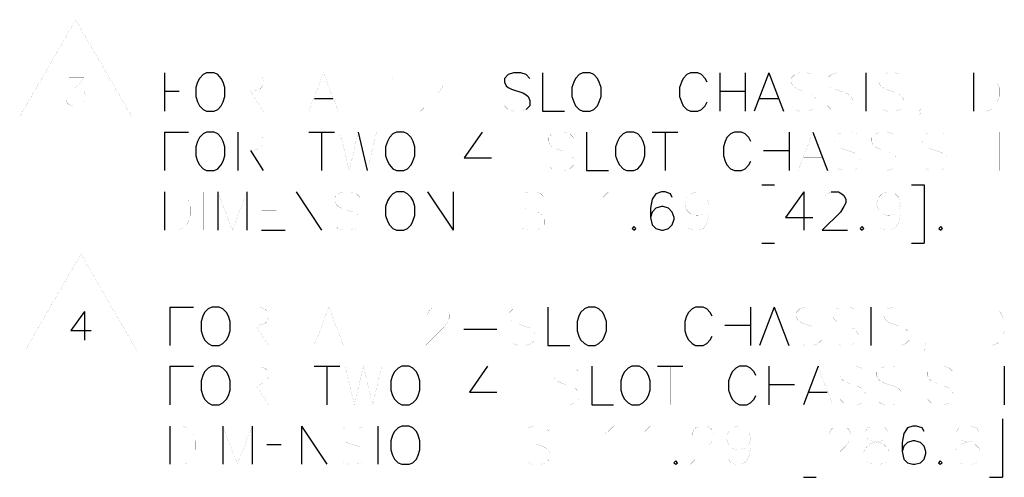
# Model space of a CAD drawing. Extents: x -5.2 to 5.2, y -3.8 to 3.8.
# Tile 1 of 9: x -5.2 to -3.6, y -3.8 to -3. Entities that reach past the tile are written whole.
import ezdxf

# ---------------------------------------------------------------- set-up
doc = ezdxf.new("R2010")
doc.units = 0

msp = doc.modelspace()

# ---------------------------------------------------------------- linework, layer by layer
at = {"layer": 'LAYER_1'}
for p, q in [((-4.99835, -3.11806), (-4.99835, -3.18342)), ((-4.05584, -3.11806), (-4.05584, -3.18342)), ((-4.01254, -3.11806), (-4.01254, -3.18342)), ((-3.97237, -3.11806), (-3.99718, -3.18342)), ((-3.97237, -3.11806), (-3.94758, -3.18342)), ((-3.80781, -3.11806), (-3.80781, -3.18342)), ((-3.62514, -3.11806), (-3.62514, -3.18342)), ((-4.99835, -3.14916), (-4.97354, -3.14916)), ((-4.05584, -3.14916), (-4.01254, -3.14916)), ((-4.74403, -3.16178), (-4.71291, -3.16178)), ((-3.98773, -3.16178), (-3.95663, -3.16178)), ((-4.99835, -3.21887), (-4.95778, -3.21887)), ((-4.99835, -3.21887), (-4.99835, -3.28421)), ((-4.87433, -3.21887), (-4.87433, -3.28421)), ((-4.75346, -3.21887), (-4.70976, -3.21887)), ((-4.73182, -3.21887), (-4.73182, -3.28421)), ((-4.6696, -3.21887), (-4.65426, -3.28421)), ((-4.1704, -3.21887), (-4.1271, -3.21887)), ((-4.14874, -3.21887), (-4.14874, -3.28421)), ((-3.93812, -3.21887), (-3.93812, -3.28421)), ((-3.89797, -3.21887), (-3.87316, -3.28421)), ((-4.85267, -3.24995), (-4.83102, -3.28421)), ((-3.98142, -3.24995), (-3.93812, -3.24995)), ((-3.98458, -3.30822), (-3.96292, -3.30822)), ((-3.73026, -3.30822), (-3.7086, -3.30822)), ((-3.7086, -3.30822), (-3.7086, -3.40742)), ((-4.99835, -3.32043), (-4.99835, -3.38538)), ((-4.90819, -3.32043), (-4.90819, -3.38538)), ((-4.85858, -3.32043), (-4.85858, -3.38538)), ((-4.77512, -3.32043), (-4.73182, -3.38538)), ((-4.5519, -3.32043), (-4.50859, -3.38538)), ((-4.50859, -3.32043), (-4.50859, -3.38538)), ((-3.91332, -3.32043), (-3.91332, -3.38538)), ((-4.83377, -3.38538), (-4.79362, -3.38538)), ((-3.98458, -3.40742), (-3.96292, -3.40742)), ((-3.73026, -3.40742), (-3.7086, -3.40742)), ((-5.13456, -3.52358), (-5.13456, -3.57239)), ((-4.98929, -3.51609), (-4.94913, -3.51609)), ((-4.98929, -3.51609), (-4.98929, -3.58144)), ((-4.00348, -3.51609), (-4.00348, -3.58144)), ((-3.96332, -3.51609), (-3.98812, -3.58144)), ((-3.96332, -3.51609), (-3.93852, -3.58144)), ((-3.79915, -3.51609), (-3.79915, -3.58144)), ((-4.49049, -3.5535), (-4.43458, -3.5535)), ((-4.04717, -3.54719), (-4.00348, -3.54719)), ((-4.98929, -3.61688), (-4.94913, -3.61688)), ((-4.98929, -3.61688), (-4.98929, -3.68223)), ((-4.74441, -3.61688), (-4.7011, -3.61688)), ((-4.72276, -3.61688), (-4.72276, -3.68223)), ((-4.16174, -3.61688), (-4.11844, -3.61688)), ((-3.97277, -3.61688), (-3.97277, -3.68223)), ((-3.88891, -3.61688), (-3.91372, -3.68223)), ((-3.57277, -3.61688), (-3.57277, -3.68223)), ((-3.97277, -3.64798), (-3.92906, -3.64798)), ((-3.90428, -3.66058), (-3.87356, -3.66058)), ((-3.57593, -3.70625), (-3.57593, -3.80545)), ((-4.98929, -3.71846), (-4.98929, -3.78341)), ((-4.89952, -3.71846), (-4.89952, -3.78341)), ((-4.84993, -3.71846), (-4.84993, -3.78341)), ((-4.76607, -3.71846), (-4.72276, -3.78341)), ((-4.76607, -3.71846), (-4.76607, -3.78341)), ((-4.63615, -3.71846), (-4.63615, -3.78341)), ((-4.82512, -3.74956), (-4.80031, -3.74956)), ((-3.91372, -3.80545), (-3.89206, -3.80545)), ((-3.59758, -3.80545), (-3.57593, -3.80545))]:
    msp.add_line(p, q, dxfattribs=at)
at = {"layer": 'LAYER_1', "const_width": 0.0001}
for points in [[(-5.14952, -3.02792), (-5.2444, -3.19248), (-5.05425, -3.19248)], [(-5.14047, -3.42594), (-5.23575, -3.5905), (-5.04559, -3.5905)], [(-4.00348, -3.74011), (-4.00663, -3.74956), (-4.01293, -3.75587), (-4.02237, -3.75861), (-4.02552, -3.75861), (-4.03458, -3.75587), (-4.04089, -3.74956), (-4.04402, -3.74011), (-4.04402, -3.73696), (-4.04089, -3.7279), (-4.03458, -3.72161), (-4.02552, -3.71846), (-4.02237, -3.71846), (-4.01293, -3.72161), (-4.00663, -3.7279)], [(-3.79599, -3.71846), (-3.80505, -3.72161), (-3.80821, -3.7279), (-3.80821, -3.7338), (-3.80505, -3.74011), (-3.79915, -3.74327), (-3.78655, -3.7464), (-3.77749, -3.74956), (-3.77121, -3.75587), (-3.76805, -3.76177), (-3.76805, -3.77121), (-3.77121, -3.77751), (-3.77434, -3.78065), (-3.7834, -3.78341), (-3.79599, -3.78341), (-3.80505, -3.78066), (-3.80821, -3.77751), (-3.81135, -3.77121), (-3.81135, -3.76177), (-3.80821, -3.75587), (-3.8023, -3.74956), (-3.79285, -3.7464), (-3.78026, -3.74327), (-3.77434, -3.74011), (-3.77121, -3.7338), (-3.77121, -3.7279), (-3.77434, -3.72161), (-3.7834, -3.71846)], [(-3.64088, -3.71846), (-3.65033, -3.72161), (-3.65348, -3.7279), (-3.65348, -3.7338), (-3.65033, -3.74011), (-3.64404, -3.74327), (-3.63183, -3.7464), (-3.62238, -3.74956), (-3.61608, -3.75587), (-3.61294, -3.76177), (-3.61293, -3.77121), (-3.61608, -3.77751), (-3.61923, -3.78065), (-3.62868, -3.78341), (-3.64088, -3.78341), (-3.65033, -3.78066), (-3.65348, -3.77751), (-3.65664, -3.77121), (-3.65664, -3.76177), (-3.65348, -3.75587), (-3.64719, -3.74956), (-3.63773, -3.7464), (-3.62554, -3.74327), (-3.61923, -3.74011), (-3.61608, -3.7338), (-3.61608, -3.7279), (-3.61923, -3.72161), (-3.62868, -3.71846)]]:
    msp.add_lwpolyline(points, close=True, dxfattribs=at)
for points in [[(-5.16094, -3.12555), (-5.13535, -3.12555), (-5.14952, -3.14405), (-5.14244, -3.14405), (-5.13772, -3.14641), (-5.13534, -3.14878), (-5.13298, -3.15586), (-5.13298, -3.1606), (-5.13534, -3.16727), (-5.14008, -3.17202), (-5.14716, -3.17438), (-5.15386, -3.17438), (-5.16094, -3.17202), (-5.1633, -3.16966), (-5.16566, -3.16491)], [(-4.99835, -3.11806), (-4.95778, -3.11806)], [(-4.87433, -3.11806), (-4.84639, -3.11806), (-4.83693, -3.12122), (-4.83377, -3.12437), (-4.83102, -3.13066), (-4.83102, -3.13697), (-4.83377, -3.14287), (-4.83693, -3.14603), (-4.84639, -3.14916), (-4.87433, -3.14916)], [(-4.87433, -3.11806), (-4.87433, -3.18342)], [(-4.72866, -3.11806), (-4.75346, -3.18342)], [(-4.72866, -3.11806), (-4.70386, -3.18342)], [(-4.61685, -3.13066), (-4.61095, -3.12752), (-4.6015, -3.11806), (-4.6015, -3.18342)], [(-4.56134, -3.13382), (-4.56134, -3.13066), (-4.55819, -3.12437), (-4.55503, -3.12122), (-4.54875, -3.11806), (-4.53654, -3.11806), (-4.53025, -3.12122), (-4.52709, -3.12437), (-4.52394, -3.13066), (-4.52394, -3.13697), (-4.52709, -3.14287), (-4.53339, -3.15232), (-4.56409, -3.18342), (-4.52079, -3.18342)], [(-4.24481, -3.11806), (-4.20151, -3.11806)], [(-4.22316, -3.11806), (-4.22316, -3.18342)], [(-3.89166, -3.12752), (-3.89797, -3.12122), (-3.90702, -3.11806), (-3.91962, -3.11806), (-3.92868, -3.12122), (-3.93498, -3.12753), (-3.93498, -3.13382), (-3.93183, -3.14013), (-3.92868, -3.14287), (-3.92278, -3.14603), (-3.90387, -3.15232), (-3.89797, -3.15547), (-3.89482, -3.15863), (-3.89166, -3.16491), (-3.89166, -3.17397), (-3.89797, -3.18028), (-3.90702, -3.18342), (-3.91962, -3.18342), (-3.92868, -3.18028), (-3.93498, -3.17397)], [(-3.82947, -3.12752), (-3.83576, -3.12122), (-3.84521, -3.11806), (-3.85741, -3.11806), (-3.86687, -3.12122), (-3.87316, -3.12753), (-3.87316, -3.13382), (-3.87001, -3.14013), (-3.86687, -3.14287), (-3.86056, -3.14603), (-3.84206, -3.15232), (-3.83576, -3.15547), (-3.83262, -3.15863), (-3.82947, -3.16491), (-3.82947, -3.17397), (-3.83576, -3.18028), (-3.84521, -3.18342), (-3.85741, -3.18342), (-3.86687, -3.18028), (-3.87316, -3.17397)], [(-3.74286, -3.12752), (-3.74915, -3.12122), (-3.75821, -3.11806), (-3.7708, -3.11806), (-3.77986, -3.12122), (-3.78616, -3.12753), (-3.78616, -3.13382), (-3.78301, -3.14013), (-3.77986, -3.14287), (-3.77395, -3.14603), (-3.75505, -3.15232), (-3.74915, -3.15547), (-3.74599, -3.15863), (-3.74286, -3.16491), (-3.74286, -3.17397), (-3.74915, -3.18028), (-3.75821, -3.18342), (-3.7708, -3.18342), (-3.77986, -3.18028), (-3.78616, -3.17397)], [(-3.62514, -3.11806), (-3.60348, -3.11806), (-3.59403, -3.12122), (-3.58773, -3.12753), (-3.5846, -3.13382), (-3.58144, -3.14287), (-3.58144, -3.15863), (-3.5846, -3.16768), (-3.58773, -3.17397), (-3.59403, -3.18028), (-3.60348, -3.18342), (-3.62514, -3.18342)], [(-4.85267, -3.14916), (-4.83102, -3.18342)], [(-4.49913, -3.15547), (-4.44323, -3.15547)], [(-4.38458, -3.18028), (-4.39364, -3.18342), (-4.40623, -3.18342), (-4.41529, -3.18028), (-4.42158, -3.17397)], [(-3.7149, -3.18028), (-3.71805, -3.18342), (-3.7212, -3.18028), (-3.71805, -3.17712), (-3.7149, -3.18028), (-3.7149, -3.18657), (-3.71805, -3.19248), (-3.7212, -3.19562)], [(-4.87433, -3.21887), (-4.84639, -3.21887), (-4.83693, -3.222), (-4.83377, -3.22514), (-4.83102, -3.23145), (-4.83102, -3.23775), (-4.83377, -3.24366), (-4.83693, -3.24681), (-4.84639, -3.24995), (-4.87433, -3.24995)], [(-4.70072, -3.21887), (-4.68497, -3.28421)], [(-4.6696, -3.21887), (-4.68497, -3.28421)], [(-4.63851, -3.21887), (-4.65426, -3.28421)], [(-4.45898, -3.21887), (-4.45898, -3.28421)], [(-4.30387, -3.22831), (-4.31016, -3.222), (-4.31922, -3.21887), (-4.33181, -3.21887), (-4.34127, -3.222), (-4.34717, -3.22831), (-4.34717, -3.23461), (-4.34402, -3.24051), (-4.34127, -3.24366), (-4.33497, -3.24681), (-4.31647, -3.25311), (-4.31016, -3.25626), (-4.30701, -3.25941), (-4.30387, -3.26532), (-4.30387, -3.27476), (-4.31016, -3.28105), (-4.31922, -3.28421), (-4.33181, -3.28421), (-4.34127, -3.28105), (-4.34717, -3.27476)], [(-3.98142, -3.21887), (-3.98142, -3.28421)], [(-3.89797, -3.21887), (-3.92278, -3.28421)], [(-3.81726, -3.22831), (-3.82357, -3.222), (-3.83262, -3.21887), (-3.84521, -3.21887), (-3.85427, -3.222), (-3.86056, -3.22831), (-3.86056, -3.23461), (-3.85741, -3.24051), (-3.85427, -3.24366), (-3.84835, -3.24681), (-3.82947, -3.25311), (-3.82357, -3.25626), (-3.82041, -3.25941), (-3.81726, -3.26532), (-3.81726, -3.27476), (-3.82357, -3.28105), (-3.83262, -3.28421), (-3.84521, -3.28421), (-3.85427, -3.28105), (-3.86056, -3.27476)], [(-3.75505, -3.22831), (-3.76136, -3.222), (-3.7708, -3.21887), (-3.78301, -3.21887), (-3.79245, -3.222), (-3.79876, -3.22831), (-3.79876, -3.23461), (-3.79561, -3.24051), (-3.79245, -3.24366), (-3.78616, -3.24681), (-3.76765, -3.25311), (-3.76136, -3.25626), (-3.75821, -3.25941), (-3.75505, -3.26532), (-3.75505, -3.27476), (-3.76136, -3.28105), (-3.7708, -3.28421), (-3.78301, -3.28421), (-3.79245, -3.28105), (-3.79876, -3.27476)], [(-3.7334, -3.21887), (-3.7334, -3.28421)], [(-3.66844, -3.22831), (-3.67474, -3.222), (-3.6838, -3.21887), (-3.6964, -3.21887), (-3.70545, -3.222), (-3.71174, -3.22831), (-3.71174, -3.23461), (-3.7086, -3.24051), (-3.70545, -3.24366), (-3.69955, -3.24681), (-3.68065, -3.25311), (-3.67474, -3.25626), (-3.67159, -3.25941), (-3.66844, -3.26532), (-3.66844, -3.27476), (-3.67474, -3.28105), (-3.6838, -3.28421), (-3.6964, -3.28421), (-3.70545, -3.28105), (-3.71174, -3.27476)], [(-3.58144, -3.21887), (-3.58144, -3.28421)], [(-4.99835, -3.24995), (-4.97354, -3.24995)], [(-4.42473, -3.25626), (-4.36883, -3.25626)], [(-3.91332, -3.26255), (-3.88222, -3.26255)], [(-3.98458, -3.30822), (-3.98458, -3.40742)], [(-4.99835, -3.32043), (-4.97669, -3.32043), (-4.96724, -3.32359), (-4.96094, -3.32987), (-4.95778, -3.33579), (-4.95504, -3.34523), (-4.95504, -3.36059), (-4.95778, -3.37004), (-4.96094, -3.37634), (-4.96724, -3.38264), (-4.97669, -3.38538), (-4.99835, -3.38538)], [(-4.933, -3.32043), (-4.933, -3.38538)], [(-4.90819, -3.32043), (-4.88338, -3.38538)], [(-4.85858, -3.32043), (-4.88338, -3.38538)], [(-4.83377, -3.32043), (-4.79362, -3.32043)], [(-4.83377, -3.32043), (-4.83377, -3.38538)], [(-4.77512, -3.32043), (-4.77512, -3.38538)], [(-4.73182, -3.32043), (-4.73182, -3.38538)], [(-4.66646, -3.32987), (-4.67276, -3.32359), (-4.6822, -3.32043), (-4.69441, -3.32043), (-4.70386, -3.32359), (-4.70976, -3.32987), (-4.70976, -3.33579), (-4.70701, -3.34209), (-4.70386, -3.34523), (-4.69756, -3.34838), (-4.67905, -3.35467), (-4.67276, -3.35784), (-4.6696, -3.36059), (-4.66646, -3.36688), (-4.66646, -3.37634), (-4.67276, -3.38264), (-4.6822, -3.38538), (-4.69441, -3.38538), (-4.70386, -3.38264), (-4.70976, -3.37634)], [(-4.6448, -3.32043), (-4.6448, -3.38538)], [(-4.5519, -3.32043), (-4.5519, -3.38538)], [(-4.41842, -3.32043), (-4.41842, -3.38538)], [(-4.35347, -3.32987), (-4.35977, -3.32359), (-4.36883, -3.32043), (-4.38142, -3.32043), (-4.39048, -3.32359), (-4.39678, -3.32987), (-4.39678, -3.33579), (-4.39364, -3.34209), (-4.39048, -3.34523), (-4.38458, -3.34838), (-4.36567, -3.35467), (-4.35977, -3.35784), (-4.35662, -3.36059), (-4.35347, -3.36688), (-4.35347, -3.37634), (-4.35977, -3.38264), (-4.36883, -3.38538), (-4.38142, -3.38538), (-4.39048, -3.38264), (-4.39678, -3.37634)], [(-4.26057, -3.33303), (-4.25426, -3.32987), (-4.24481, -3.32043), (-4.24481, -3.38538)], [(-4.07434, -3.34209), (-4.07749, -3.35153), (-4.08379, -3.35784), (-4.09325, -3.36059), (-4.096, -3.36059), (-4.10544, -3.35784), (-4.11174, -3.35153), (-4.1149, -3.34209), (-4.1149, -3.33893), (-4.11174, -3.32987), (-4.10544, -3.32359), (-4.096, -3.32043), (-4.09325, -3.32043), (-4.08379, -3.32359), (-4.07749, -3.32987), (-4.07434, -3.34209), (-4.07434, -3.35784), (-4.07749, -3.37317), (-4.08379, -3.38264), (-4.09325, -3.38538), (-4.09915, -3.38538), (-4.1086, -3.38264), (-4.11174, -3.37634)], [(-3.87906, -3.33579), (-3.87906, -3.33303), (-3.87593, -3.32673), (-3.87316, -3.32359), (-3.86687, -3.32043)], [(-3.74915, -3.34209), (-3.75191, -3.35153), (-3.75821, -3.35784), (-3.76765, -3.36059), (-3.7708, -3.36059), (-3.77986, -3.35784), (-3.78616, -3.35153), (-3.78931, -3.34209), (-3.78931, -3.33893), (-3.78616, -3.32987), (-3.77986, -3.32359), (-3.7708, -3.32043), (-3.76766, -3.32043), (-3.75821, -3.32359), (-3.75191, -3.32987), (-3.74915, -3.34209), (-3.74915, -3.35784), (-3.75191, -3.37317), (-3.75821, -3.38264), (-3.76765, -3.38538), (-3.77395, -3.38538), (-3.78301, -3.38264), (-3.78616, -3.37634)], [(-4.83377, -3.35153), (-4.80898, -3.35153)], [(-4.86527, -3.51609), (-4.83733, -3.51609), (-4.82827, -3.51925), (-4.82512, -3.5224), (-4.82197, -3.52869), (-4.82197, -3.535), (-4.82512, -3.5409), (-4.82827, -3.54406), (-4.83733, -3.54719), (-4.86527, -3.54719)], [(-4.86527, -3.51609), (-4.86527, -3.58144)], [(-4.7196, -3.51609), (-4.74441, -3.58144)], [(-4.7196, -3.51609), (-4.6948, -3.58144)], [(-4.60819, -3.52869), (-4.6019, -3.52555), (-4.59244, -3.51609), (-4.59244, -3.58144)], [(-4.55229, -3.53184), (-4.55229, -3.52869), (-4.54913, -3.5224), (-4.54599, -3.51925), (-4.54008, -3.51609), (-4.52748, -3.51609), (-4.52119, -3.51925), (-4.51804, -3.5224), (-4.51529, -3.52869), (-4.51529, -3.535), (-4.51804, -3.5409), (-4.52434, -3.55034), (-4.55544, -3.58144), (-4.51213, -3.58144)], [(-4.36962, -3.52555), (-4.37552, -3.51925), (-4.38497, -3.51609), (-4.39718, -3.51609), (-4.40662, -3.51925), (-4.41292, -3.52555), (-4.41292, -3.53184), (-4.40977, -3.53813), (-4.40662, -3.5409), (-4.40032, -3.54406), (-4.38182, -3.55034), (-4.37552, -3.5535), (-4.37237, -3.55665), (-4.36962, -3.56294), (-4.36962, -3.572), (-4.37552, -3.57831), (-4.38497, -3.58144), (-4.39718, -3.58144), (-4.40662, -3.57831), (-4.41292, -3.572)], [(-4.23615, -3.51609), (-4.19284, -3.51609)], [(-4.2145, -3.51609), (-4.2145, -3.58144)], [(-4.04717, -3.51609), (-4.04717, -3.58144)], [(-3.88262, -3.52555), (-3.88891, -3.51925), (-3.89836, -3.51609), (-3.91056, -3.51609), (-3.92001, -3.51925), (-3.92632, -3.52555), (-3.92632, -3.53184), (-3.92316, -3.53813), (-3.92001, -3.5409), (-3.91372, -3.54406), (-3.89522, -3.55034), (-3.88891, -3.5535), (-3.88576, -3.55665), (-3.88262, -3.56294), (-3.88262, -3.572), (-3.88891, -3.57831), (-3.89836, -3.58144), (-3.91056, -3.58144), (-3.92001, -3.57831), (-3.92632, -3.572)], [(-3.8208, -3.52555), (-3.82711, -3.51925), (-3.83616, -3.51609), (-3.84876, -3.51609), (-3.85781, -3.51925), (-3.86411, -3.52555), (-3.86411, -3.53184), (-3.86095, -3.53813), (-3.85781, -3.5409), (-3.8519, -3.54406), (-3.83301, -3.55034), (-3.82711, -3.5535), (-3.82395, -3.55665), (-3.8208, -3.56294), (-3.8208, -3.572), (-3.82711, -3.57831), (-3.83616, -3.58144), (-3.84876, -3.58144), (-3.85781, -3.57831), (-3.86411, -3.572)], [(-3.7338, -3.52555), (-3.74009, -3.51925), (-3.74955, -3.51609), (-3.76175, -3.51609), (-3.77121, -3.51925), (-3.77749, -3.52555), (-3.77749, -3.53184), (-3.77434, -3.53813), (-3.77121, -3.5409), (-3.7649, -3.54406), (-3.7464, -3.55034), (-3.74009, -3.5535), (-3.73695, -3.55665), (-3.7338, -3.56294), (-3.7338, -3.572), (-3.74009, -3.57831), (-3.74955, -3.58144), (-3.76175, -3.58144), (-3.77121, -3.57831), (-3.77749, -3.572)], [(-3.61608, -3.51609), (-3.59443, -3.51609), (-3.58498, -3.51925), (-3.57908, -3.52555), (-3.57593, -3.53184), (-3.57277, -3.5409), (-3.57277, -3.55665), (-3.57593, -3.56571), (-3.57908, -3.572), (-3.58498, -3.57831), (-3.59443, -3.58144), (-3.61608, -3.58144)], [(-3.61608, -3.51609), (-3.61608, -3.58144)], [(-4.98929, -3.54719), (-4.96448, -3.54719)], [(-4.84362, -3.54719), (-4.82197, -3.58144)], [(-4.73536, -3.55979), (-4.70426, -3.55979)], [(-3.97868, -3.55979), (-3.94796, -3.55979)], [(-3.70623, -3.57831), (-3.709, -3.58144), (-3.71215, -3.57831), (-3.709, -3.57515), (-3.70624, -3.57831), (-3.70623, -3.5846), (-3.709, -3.5905), (-3.71215, -3.59365)], [(-4.86527, -3.61688), (-4.83733, -3.61688), (-4.82827, -3.62003), (-4.82512, -3.62317), (-4.82197, -3.62948), (-4.82197, -3.63578), (-4.82512, -3.64168), (-4.82827, -3.64484), (-4.83733, -3.64798), (-4.86527, -3.64798)], [(-4.86527, -3.61688), (-4.86527, -3.68223)], [(-4.69166, -3.61688), (-4.6763, -3.68223)], [(-4.66096, -3.61688), (-4.6763, -3.68223)], [(-4.66096, -3.61688), (-4.6452, -3.68223)], [(-4.62984, -3.61688), (-4.6452, -3.68223)], [(-4.44992, -3.61688), (-4.44992, -3.68223)], [(-4.2952, -3.62634), (-4.30111, -3.62003), (-4.31057, -3.61688), (-4.32276, -3.61688), (-4.33221, -3.62003), (-4.33851, -3.62634), (-4.33851, -3.63263), (-4.33535, -3.63854), (-4.33221, -3.64168), (-4.32591, -3.64484), (-4.30741, -3.65114), (-4.30111, -3.65428), (-4.29797, -3.65742), (-4.2952, -3.66334), (-4.2952, -3.67279), (-4.30111, -3.67908), (-4.31057, -3.68223), (-4.32276, -3.68223), (-4.33221, -3.67908), (-4.33851, -3.67279)], [(-4.14009, -3.61688), (-4.14009, -3.68223)], [(-3.92906, -3.61688), (-3.92906, -3.68223)], [(-3.88891, -3.61688), (-3.86411, -3.68223)], [(-3.80821, -3.62634), (-3.81451, -3.62003), (-3.82395, -3.61688), (-3.83616, -3.61688), (-3.84561, -3.62003), (-3.8519, -3.62634), (-3.8519, -3.63263), (-3.84876, -3.63854), (-3.84561, -3.64168), (-3.8393, -3.64484), (-3.8208, -3.65114), (-3.81451, -3.65428), (-3.81135, -3.65742), (-3.80821, -3.66334), (-3.80821, -3.67279), (-3.81451, -3.67908), (-3.82395, -3.68223), (-3.83616, -3.68223), (-3.84561, -3.67908), (-3.8519, -3.67279)], [(-3.7464, -3.62634), (-3.75269, -3.62003), (-3.76175, -3.61688), (-3.77434, -3.61688), (-3.7834, -3.62003), (-3.78971, -3.62634), (-3.78971, -3.63263), (-3.78655, -3.63854), (-3.7834, -3.64168), (-3.77749, -3.64484), (-3.75861, -3.65114), (-3.75269, -3.65428), (-3.74955, -3.65742), (-3.7464, -3.66334), (-3.7464, -3.67279), (-3.75269, -3.67908), (-3.76175, -3.68223), (-3.77434, -3.68223), (-3.7834, -3.67908), (-3.78971, -3.67279)], [(-3.72475, -3.61688), (-3.72475, -3.68223)], [(-3.65938, -3.62634), (-3.66569, -3.62003), (-3.67514, -3.61688), (-3.68734, -3.61688), (-3.69678, -3.62003), (-3.70309, -3.62634), (-3.70309, -3.63263), (-3.69994, -3.63854), (-3.69678, -3.64168), (-3.6905, -3.64484), (-3.67198, -3.65114), (-3.66569, -3.65428), (-3.66254, -3.65742), (-3.65938, -3.66334), (-3.65938, -3.67279), (-3.66569, -3.67908), (-3.67514, -3.68223), (-3.68734, -3.68223), (-3.69678, -3.67908), (-3.70309, -3.67279)], [(-4.98929, -3.64798), (-4.96448, -3.64798)], [(-4.84362, -3.64798), (-4.82197, -3.68223)], [(-4.41606, -3.65428), (-4.36016, -3.65428)], [(-3.91372, -3.70625), (-3.89206, -3.70625)], [(-3.91372, -3.70625), (-3.91372, -3.80545)], [(-3.59758, -3.70625), (-3.57593, -3.70625)], [(-4.98929, -3.71846), (-4.96763, -3.71846), (-4.95858, -3.72161), (-4.95229, -3.7279), (-4.94913, -3.7338), (-4.94598, -3.74327), (-4.94598, -3.75861), (-4.94913, -3.76806), (-4.95229, -3.77437), (-4.95858, -3.78066), (-4.96763, -3.78341), (-4.98929, -3.78341)], [(-4.92433, -3.71846), (-4.92433, -3.78341)], [(-4.89952, -3.71846), (-4.87471, -3.78341)], [(-4.84993, -3.71846), (-4.87471, -3.78341)], [(-4.82512, -3.71846), (-4.78497, -3.71846)], [(-4.82512, -3.71846), (-4.82512, -3.78341)], [(-4.72276, -3.71846), (-4.72276, -3.78341)], [(-4.6578, -3.7279), (-4.6641, -3.72161), (-4.67315, -3.71846), (-4.68574, -3.71846), (-4.6948, -3.72161), (-4.7011, -3.7279), (-4.7011, -3.7338), (-4.69795, -3.74011), (-4.6948, -3.74327), (-4.6889, -3.7464), (-4.67001, -3.75271), (-4.6641, -3.75587), (-4.66096, -3.75861), (-4.6578, -3.76491), (-4.6578, -3.77437), (-4.6641, -3.78066), (-4.67315, -3.78341), (-4.68574, -3.78341), (-4.6948, -3.78066), (-4.7011, -3.77437)], [(-4.54284, -3.71846), (-4.49954, -3.78341)], [(-4.54284, -3.71846), (-4.54284, -3.78341)], [(-4.49954, -3.71846), (-4.49954, -3.78341)], [(-4.40977, -3.71846), (-4.40977, -3.78341)], [(-4.34481, -3.7279), (-4.35071, -3.72161), (-4.36016, -3.71846), (-4.37237, -3.71846), (-4.38182, -3.72161), (-4.38812, -3.7279), (-4.38812, -3.7338), (-4.38497, -3.74011), (-4.38182, -3.74327), (-4.37552, -3.7464), (-4.35701, -3.75271), (-4.35071, -3.75587), (-4.34757, -3.75861), (-4.34481, -3.76491), (-4.34481, -3.77437), (-4.35071, -3.78066), (-4.36016, -3.78341), (-4.37237, -3.78341), (-4.38182, -3.78066), (-4.38812, -3.77437)], [(-4.25151, -3.73106), (-4.2456, -3.7279), (-4.23615, -3.71846), (-4.23615, -3.78341)], [(-4.18969, -3.73106), (-4.1834, -3.7279), (-4.17396, -3.71846), (-4.17396, -3.78341)], [(-4.10269, -3.7338), (-4.10269, -3.73106), (-4.09953, -3.72475), (-4.09679, -3.72161), (-4.09048, -3.71846), (-4.07789, -3.71846), (-4.07198, -3.72161), (-4.06883, -3.72475), (-4.06567, -3.73106), (-4.06567, -3.73696), (-4.06883, -3.74327), (-4.07473, -3.75271), (-4.10584, -3.78341), (-4.06253, -3.78341)], [(-3.87041, -3.7338), (-3.87041, -3.73106), (-3.86726, -3.72475), (-3.86411, -3.72161), (-3.85781, -3.71846), (-3.84561, -3.71846), (-3.8393, -3.72161), (-3.83616, -3.72475), (-3.83301, -3.73106), (-3.83301, -3.73696), (-3.83616, -3.74327), (-3.84245, -3.75271), (-3.87356, -3.78341), (-3.82985, -3.78341)], [(-4.00348, -3.74011), (-4.00348, -3.75587), (-4.00663, -3.77121), (-4.01293, -3.78066), (-4.02237, -3.78341), (-4.02829, -3.78341), (-4.03773, -3.78066), (-4.04089, -3.77437)], [(-4.82512, -3.78341), (-4.78497, -3.78341)]]:
    msp.add_lwpolyline(points, dxfattribs=at)
at = {"layer": 'LAYER_1'}
for points in [[(-4.92708, -3.11806), (-4.933, -3.12122), (-4.93928, -3.12753), (-4.94244, -3.13382), (-4.94559, -3.14287), (-4.94559, -3.15863), (-4.94244, -3.16768), (-4.93928, -3.17397), (-4.933, -3.18028), (-4.92708, -3.18342), (-4.91448, -3.18342), (-4.90819, -3.18028), (-4.90229, -3.17397), (-4.89914, -3.16768), (-4.89598, -3.15863), (-4.89598, -3.14287), (-4.89914, -3.13382), (-4.90229, -3.12752), (-4.90819, -3.12122), (-4.91448, -3.11806)], [(-4.28851, -3.11806), (-4.29441, -3.12122), (-4.30072, -3.12753), (-4.30387, -3.13382), (-4.30701, -3.14287), (-4.30701, -3.15863), (-4.30387, -3.16768), (-4.30072, -3.17397), (-4.29441, -3.18028), (-4.28851, -3.18342), (-4.27591, -3.18342), (-4.26962, -3.18028), (-4.26371, -3.17397), (-4.26057, -3.16768), (-4.25741, -3.15863), (-4.25741, -3.14287), (-4.26057, -3.13382), (-4.26371, -3.12752), (-4.26962, -3.12122), (-4.27591, -3.11806)], [(-4.92708, -3.21887), (-4.933, -3.222), (-4.93928, -3.22831), (-4.94244, -3.23461), (-4.94559, -3.24366), (-4.94559, -3.25941), (-4.94244, -3.26845), (-4.93928, -3.27476), (-4.933, -3.28105), (-4.92708, -3.28421), (-4.91448, -3.28421), (-4.90819, -3.28105), (-4.90229, -3.27476), (-4.89914, -3.26845), (-4.89598, -3.25941), (-4.89598, -3.24366), (-4.89914, -3.23461), (-4.90229, -3.22831), (-4.90819, -3.222), (-4.91448, -3.21887)], [(-4.60465, -3.21887), (-4.61095, -3.222), (-4.61685, -3.22831), (-4.62001, -3.23461), (-4.62315, -3.24366), (-4.62315, -3.25941), (-4.62001, -3.26845), (-4.61685, -3.27476), (-4.61095, -3.28105), (-4.60465, -3.28421), (-4.59205, -3.28421), (-4.58615, -3.28105), (-4.57984, -3.27476), (-4.5767, -3.26845), (-4.57355, -3.25941), (-4.57355, -3.24366), (-4.57669, -3.23461), (-4.57984, -3.22831), (-4.58615, -3.222), (-4.59205, -3.21887)], [(-4.2141, -3.21887), (-4.22001, -3.222), (-4.22631, -3.22831), (-4.22945, -3.23461), (-4.2326, -3.24366), (-4.2326, -3.25941), (-4.22945, -3.26845), (-4.22631, -3.27476), (-4.22001, -3.28105), (-4.2141, -3.28421), (-4.20151, -3.28421), (-4.1952, -3.28105), (-4.1893, -3.27476), (-4.18615, -3.26845), (-4.183, -3.25941), (-4.183, -3.24366), (-4.18615, -3.23461), (-4.1893, -3.22831), (-4.1952, -3.222), (-4.20151, -3.21887)], [(-4.60465, -3.32043), (-4.61095, -3.32359), (-4.61685, -3.32987), (-4.62001, -3.33579), (-4.62315, -3.34523), (-4.62315, -3.36059), (-4.62001, -3.37004), (-4.61685, -3.37634), (-4.61095, -3.38264), (-4.60465, -3.38538), (-4.59205, -3.38538), (-4.58615, -3.38264), (-4.57984, -3.37634), (-4.5767, -3.37004), (-4.57355, -3.36059), (-4.57355, -3.34523), (-4.57669, -3.33579), (-4.57984, -3.32987), (-4.58615, -3.32359), (-4.59205, -3.32043)], [(-4.20151, -3.37948), (-4.20466, -3.38264), (-4.20151, -3.38538), (-4.19836, -3.38264)], [(-3.81411, -3.37948), (-3.81726, -3.38264), (-3.81411, -3.38538), (-3.81097, -3.38264)], [(-3.68065, -3.37948), (-3.6838, -3.38264), (-3.68065, -3.38538), (-3.6779, -3.38264)], [(-4.91802, -3.51609), (-4.92433, -3.51925), (-4.93064, -3.52555), (-4.93378, -3.53184), (-4.93654, -3.5409), (-4.93654, -3.55665), (-4.93378, -3.56571), (-4.93064, -3.572), (-4.92433, -3.57831), (-4.91802, -3.58144), (-4.90583, -3.58144), (-4.89952, -3.57831), (-4.89323, -3.572), (-4.89008, -3.56571), (-4.88693, -3.55665), (-4.88693, -3.5409), (-4.89008, -3.53184), (-4.89323, -3.52555), (-4.89952, -3.51925), (-4.90583, -3.51609)], [(-4.27945, -3.51609), (-4.28576, -3.51925), (-4.29205, -3.52555), (-4.2952, -3.53184), (-4.29797, -3.5409), (-4.29797, -3.55665), (-4.2952, -3.56571), (-4.29205, -3.572), (-4.28576, -3.57831), (-4.27945, -3.58144), (-4.26726, -3.58144), (-4.26095, -3.57831), (-4.25465, -3.572), (-4.25151, -3.56571), (-4.24836, -3.55665), (-4.24836, -3.5409), (-4.25151, -3.53184), (-4.25465, -3.52555), (-4.26095, -3.51925), (-4.26726, -3.51609)], [(-4.91802, -3.61688), (-4.92433, -3.62003), (-4.93064, -3.62634), (-4.93378, -3.63263), (-4.93654, -3.64168), (-4.93654, -3.65742), (-4.93378, -3.66648), (-4.93064, -3.67279), (-4.92433, -3.67908), (-4.91802, -3.68223), (-4.90583, -3.68223), (-4.89952, -3.67908), (-4.89323, -3.67279), (-4.89008, -3.66648), (-4.88693, -3.65742), (-4.88693, -3.64168), (-4.89008, -3.63263), (-4.89323, -3.62634), (-4.89952, -3.62003), (-4.90583, -3.61688)], [(-4.59559, -3.61688), (-4.6019, -3.62003), (-4.60819, -3.62634), (-4.61134, -3.63263), (-4.6145, -3.64168), (-4.6145, -3.65742), (-4.61134, -3.66648), (-4.60819, -3.67279), (-4.6019, -3.67908), (-4.59559, -3.68223), (-4.58338, -3.68223), (-4.57709, -3.67908), (-4.57079, -3.67279), (-4.56765, -3.66648), (-4.56489, -3.65742), (-4.56489, -3.64168), (-4.56765, -3.63263), (-4.57079, -3.62634), (-4.57709, -3.62003), (-4.58338, -3.61688)], [(-4.20505, -3.61688), (-4.21134, -3.62003), (-4.21764, -3.62634), (-4.2208, -3.63263), (-4.22355, -3.64168), (-4.22355, -3.65742), (-4.2208, -3.66648), (-4.21764, -3.67279), (-4.21134, -3.67908), (-4.20505, -3.68223), (-4.19284, -3.68223), (-4.18655, -3.67908), (-4.18024, -3.67279), (-4.17709, -3.66648), (-4.17396, -3.65742), (-4.17396, -3.64168), (-4.17709, -3.63263), (-4.18024, -3.62634), (-4.18655, -3.62003), (-4.19284, -3.61688)], [(-4.59559, -3.71846), (-4.6019, -3.72161), (-4.60819, -3.7279), (-4.61134, -3.7338), (-4.6145, -3.74327), (-4.6145, -3.75861), (-4.61134, -3.76806), (-4.60819, -3.77437), (-4.6019, -3.78066), (-4.59559, -3.78341), (-4.58338, -3.78341), (-4.57709, -3.78066), (-4.57079, -3.77437), (-4.56765, -3.76806), (-4.56489, -3.75861), (-4.56489, -3.74327), (-4.56765, -3.7338), (-4.57079, -3.7279), (-4.57709, -3.72161), (-4.58338, -3.71846)], [(-4.13064, -3.77751), (-4.13379, -3.78065), (-4.13064, -3.78341), (-4.1275, -3.78066)], [(-3.68144, -3.77751), (-3.68419, -3.78065), (-3.68144, -3.78341), (-3.67828, -3.78066)]]:
    msp.add_lwpolyline(points, close=True, dxfattribs=at)
for points in [[(-4.37828, -3.12752), (-4.38458, -3.12122), (-4.39364, -3.11806), (-4.40623, -3.11806), (-4.41529, -3.12122), (-4.42158, -3.12753), (-4.42158, -3.13382), (-4.41842, -3.14013), (-4.41529, -3.14287), (-4.40937, -3.14603), (-4.39048, -3.15232), (-4.38458, -3.15547), (-4.38142, -3.15863), (-4.37828, -3.16491), (-4.37828, -3.17397), (-4.38458, -3.18028)], [(-4.35662, -3.11806), (-4.35662, -3.18342), (-4.31922, -3.18342)], [(-4.07749, -3.13382), (-4.08065, -3.12752), (-4.08694, -3.12122), (-4.09325, -3.11806), (-4.10544, -3.11806), (-4.11174, -3.12122), (-4.11804, -3.12753), (-4.1208, -3.13382), (-4.12395, -3.14287), (-4.12395, -3.15863), (-4.1208, -3.16768), (-4.11804, -3.17397), (-4.11174, -3.18028), (-4.10544, -3.18342), (-4.09325, -3.18342), (-4.08694, -3.18028), (-4.08065, -3.17397), (-4.07749, -3.16768)], [(-4.45898, -3.21887), (-4.48969, -3.26255), (-4.44323, -3.26255)], [(-4.28222, -3.21887), (-4.28222, -3.28421), (-4.24481, -3.28421)], [(-4.00308, -3.23461), (-4.00623, -3.22831), (-4.01254, -3.222), (-4.01883, -3.21887), (-4.03104, -3.21887), (-4.03734, -3.222), (-4.04363, -3.22831), (-4.04639, -3.23461), (-4.04954, -3.24366), (-4.04954, -3.25941), (-4.04639, -3.26845), (-4.04363, -3.27476), (-4.03734, -3.28105), (-4.03104, -3.28421), (-4.01883, -3.28421), (-4.01254, -3.28105), (-4.00623, -3.27476), (-4.00308, -3.26845)], [(-4.13655, -3.32987), (-4.13969, -3.32359), (-4.14874, -3.32043), (-4.15505, -3.32043), (-4.1645, -3.32359), (-4.1704, -3.33303), (-4.17355, -3.34838), (-4.17355, -3.36374), (-4.1704, -3.37634), (-4.1645, -3.38264), (-4.15505, -3.38538), (-4.1519, -3.38538), (-4.14284, -3.38264), (-4.13655, -3.37634), (-4.1334, -3.36688), (-4.1334, -3.36374), (-4.13655, -3.35467), (-4.14284, -3.34838), (-4.1519, -3.34523), (-4.15505, -3.34523), (-4.1645, -3.34838), (-4.1704, -3.35467), (-4.17355, -3.36374)], [(-3.91332, -3.32043), (-3.94442, -3.36374), (-3.89797, -3.36374)], [(-3.86687, -3.32043), (-3.85427, -3.32043), (-3.84835, -3.32359), (-3.84521, -3.32673), (-3.84206, -3.33303), (-3.84206, -3.33893), (-3.84521, -3.34523), (-3.85112, -3.35467), (-3.88222, -3.38538), (-3.83891, -3.38538)], [(-5.13456, -3.52358), (-5.15779, -3.55625), (-5.12315, -3.55625)], [(-4.34757, -3.51609), (-4.34757, -3.58144), (-4.31057, -3.58144)], [(-4.06883, -3.53184), (-4.07198, -3.52555), (-4.07789, -3.51925), (-4.08419, -3.51609), (-4.09679, -3.51609), (-4.10269, -3.51925), (-4.10898, -3.52555), (-4.11214, -3.53184), (-4.11529, -3.5409), (-4.11529, -3.55665), (-4.11214, -3.56571), (-4.109, -3.572), (-4.10269, -3.57831), (-4.09679, -3.58144), (-4.08419, -3.58144), (-4.07789, -3.57831), (-4.07198, -3.572), (-4.06883, -3.56571)], [(-4.44992, -3.61688), (-4.48102, -3.66058), (-4.43458, -3.66058)], [(-4.27316, -3.61688), (-4.27316, -3.68223), (-4.23615, -3.68223)], [(-3.99443, -3.63263), (-3.99758, -3.62634), (-4.00348, -3.62003), (-4.00977, -3.61688), (-4.02237, -3.61688), (-4.02829, -3.62003), (-4.03458, -3.62634), (-4.03773, -3.63263), (-4.04089, -3.64168), (-4.04089, -3.65742), (-4.03773, -3.66648), (-4.03458, -3.67279), (-4.02829, -3.67908), (-4.02237, -3.68223)], [(-4.02237, -3.68223), (-4.00977, -3.68223), (-4.00348, -3.67908), (-3.99758, -3.67279), (-3.99443, -3.66648)], [(-3.709, -3.7279), (-3.71215, -3.72161), (-3.72159, -3.71846), (-3.7279, -3.71846), (-3.73695, -3.72161), (-3.74325, -3.73106), (-3.7464, -3.7464), (-3.7464, -3.76177), (-3.74325, -3.77437), (-3.73695, -3.78066), (-3.72789, -3.78341), (-3.72475, -3.78341), (-3.71528, -3.78066), (-3.709, -3.77437), (-3.70624, -3.76491), (-3.70623, -3.76177), (-3.709, -3.75271), (-3.71528, -3.7464), (-3.72475, -3.74327), (-3.7279, -3.74327), (-3.73695, -3.7464), (-3.74325, -3.75271), (-3.7464, -3.76177)]]:
    msp.add_lwpolyline(points, dxfattribs=at)

doc.saveas('drawing.dxf')
